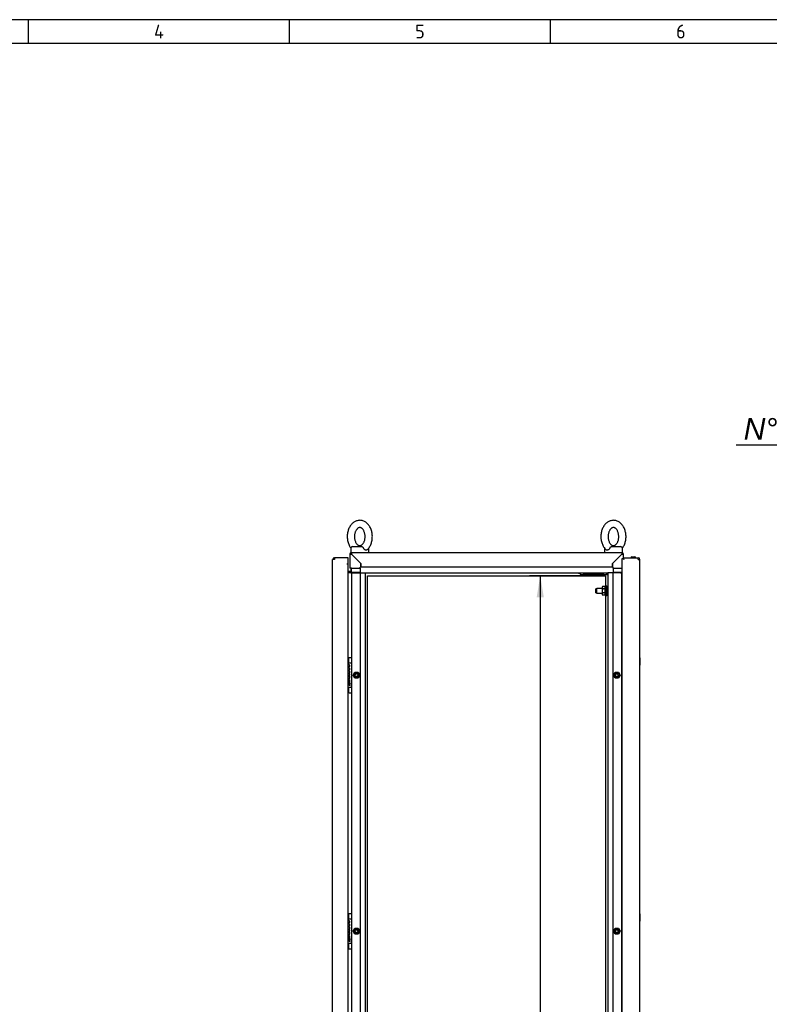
# Model space of a CAD drawing. Extents: x -15 to 412, y 11 to 308.
# Tile 4 of 9: x 108 to 204, y 162 to 288. Entities that reach past the tile are written whole.
import ezdxf
from ezdxf.lldxf.tags import DXFTag

# ---------------------------------------------------------------- set-up
doc = ezdxf.new("R2010")
doc.units = 0
doc.layers.get('0').update_dxf_attribs({"linetype": 'CONTINUOUS'})
for name, color, linetype in [('_TRANSLATION', 7, 'CONTINUOUS'), ('AE00100_03', 7, 'CONTINUOUS'), ('AE00198_03', 7, 'CONTINUOUS'), ('AE00217_25', 7, 'CONTINUOUS'), ('AE00219_00', 7, 'CONTINUOUS'), ('AE00219_03', 7, 'CONTINUOUS'), ('AE00224_00', 7, 'CONTINUOUS'), ('AE00368_00', 7, 'CONTINUOUS'), ('AE00500_10', 7, 'CONTINUOUS'), ('AE00715_01', 7, 'CONTINUOUS'), ('DEFAULT', 7, 'CONTINUOUS'), ('DV2__TRANSLATION', 7, 'CONTINUOUS'), ('F0000000_80', 7, 'CONTINUOUS'), ('F0000000_81', 7, 'CONTINUOUS'), ('F0000001_24', 7, 'CONTINUOUS'), ('M0000000_06', 7, 'CONTINUOUS'), ('M0000000_29', 7, 'CONTINUOUS'), ('M0000000_36', 7, 'CONTINUOUS'), ('M0000000_43', 7, 'CONTINUOUS'), ('M0000000_44', 7, 'CONTINUOUS'), ('M0000000_59', 7, 'CONTINUOUS')]:
    doc.layers.add(name, color=color, linetype=linetype)
doc.styles.add('SEACAD_ARIAL', font='arial.ttf')
doc.styles.add('SEACAD_ARIALI', font='ariali.ttf')
tags = doc.linetypes.add('CENTER2', pattern=[28.575, 19.05, -3.175, 3.175, -3.175]).pattern_tags.tags
tags[10:11] = [DXFTag(74, 4), DXFTag(75, 0), DXFTag(340, '0'), DXFTag(46, 0.0), DXFTag(50, 0.0), DXFTag(44, 0.0), DXFTag(45, 0.0)]
tags[8:9] = [DXFTag(74, 4), DXFTag(75, 0), DXFTag(340, '0'), DXFTag(46, 0.0), DXFTag(50, 0.0), DXFTag(44, 0.0), DXFTag(45, 0.0)]
tags[6:7] = [DXFTag(74, 4), DXFTag(75, 0), DXFTag(340, '0'), DXFTag(46, 0.0), DXFTag(50, 0.0), DXFTag(44, 0.0), DXFTag(45, 0.0)]
tags[4:5] = [DXFTag(74, 4), DXFTag(75, 0), DXFTag(340, '0'), DXFTag(46, 0.0), DXFTag(50, 0.0), DXFTag(44, 0.0), DXFTag(45, 0.0)]
doc.dimstyles.new('ISO', dxfattribs={"dimtxt": 2.75, "dimasz": 2.75, "dimexe": 1.375, "dimexo": 1.375, "dimgap": 0.6875, "dimtad": 1, "dimdec": 1, "dimlfac": 13.000013, "dimtxsty": 'SEACAD_ARIAL', "dimblk1": '_SE_FILLED', "dimblk2": '_SE_FILLED', "dimsah": 1, "dimcen": 1.375, "dimazin": 3, "dimtfac": 0.7, "dimtdec": 3, "dimtmove": 0, "dimatfit": 3})
doc.dimstyles.new('ISO_ALLIN', dxfattribs={"dimtxt": 2.75, "dimasz": 2.75, "dimexe": 1.375, "dimexo": 1.375, "dimgap": 0.6875, "dimtad": 1, "dimtih": 1, "dimtoh": 1, "dimdec": 1, "dimlfac": 13.000013, "dimtxsty": 'SEACAD_ARIAL', "dimblk1": '_SE_FILLED', "dimblk2": '_SE_FILLED', "dimsah": 1, "dimcen": 1.375, "dimazin": 3, "dimtfac": 0.7, "dimtdec": 3, "dimtofl": 0, "dimtmove": 0, "dimatfit": 3, "dimtolj": 1})

# ---------------------------------------------------------------- blocks, each defined once
blk = doc.blocks.new('SE1')
at = {"layer": 'AE00100_03', "color": 7, "linetype": 'CONTINUOUS'}
blk.add_line((186.25, 218.99), (186.67, 218.99), dxfattribs=at)
for centre, start, end in [((186.25, 218.89), 90, 180), ((186.67, 218.89), 0, 90)]:
    blk.add_arc(centre, 0.1, start, end, dxfattribs=at)
at = {"layer": 'AE00198_03', "color": 7, "linetype": 'CONTINUOUS'}
for p, q in [((150.1, 206.02), (150.1, 205.46)), ((150.15, 206.02), (150.1, 206.02)), ((150.1, 202.31), (150.1, 201.75)), ((150.1, 201.75), (150.15, 201.75)), ((150.1, 173.33), (150.1, 172.77)), ((150.15, 173.33), (150.1, 173.33)), ((150.1, 169.62), (150.1, 169.06)), ((150.1, 169.06), (150.15, 169.06))]:
    blk.add_line(p, q, dxfattribs=at)
for centre, start, end in [((150.51, 205.56), 132.1747, 135.145), ((150.51, 202.21), 224.855, 227.8253), ((150.51, 172.87), 132.1747, 135.145), ((150.51, 169.52), 224.855, 227.8253)]:
    blk.add_arc(centre, 0.615, start, end, dxfattribs=at)
at = {"layer": 'AE00217_25', "color": 7, "linetype": 'CONTINUOUS'}
for p, q in [((181.79, 214.96), (181.69, 214.91)), ((181.69, 214.4), (181.69, 214.91)), ((181.69, 214.4), (181.79, 214.35)), ((181.79, 214.35), (181.79, 214.96)), ((182.46, 214.96), (181.79, 214.96)), ((181.79, 214.35), (182.46, 214.35)), ((183.19, 214.96), (183.04, 214.96)), ((183.04, 214.35), (183.19, 214.35))]:
    blk.add_line(p, q, dxfattribs=at)
at = {"layer": 'AE00219_00', "color": 7, "linetype": 'CONTINUOUS'}
for p, q in [((179.81, 216.73), (179.77, 216.69)), ((179.77, 216.69), (180.69, 216.69)), ((179.77, 216.69), (179.77, 216.66)), ((179.77, 216.66), (180.69, 216.66)), ((180, 216.96), (180, 216.92)), ((180.46, 216.92), (180.46, 216.96)), ((180.69, 216.69), (180.65, 216.73)), ((180.69, 216.66), (180.69, 216.69)), ((181.73, 216.73), (181.69, 216.69)), ((181.69, 216.69), (182.61, 216.69)), ((181.69, 216.69), (181.69, 216.66)), ((181.69, 216.66), (182.61, 216.66)), ((181.92, 216.96), (181.92, 216.92)), ((182.38, 216.92), (182.38, 216.96)), ((182.61, 216.69), (182.57, 216.73)), ((182.61, 216.66), (182.61, 216.69))]:
    blk.add_line(p, q, dxfattribs=at)
at = {"layer": 'AE00219_03', "color": 7, "linetype": 'CONTINUOUS'}
for p, q in [((187.32, 206.08), (187.31, 206.08)), ((187.31, 205.16), (187.32, 205.16)), ((187.32, 205.16), (187.32, 206.08)), ((187.32, 173.39), (187.31, 173.39)), ((187.31, 172.46), (187.32, 172.46)), ((187.32, 172.46), (187.32, 173.39))]:
    blk.add_line(p, q, dxfattribs=at)
at = {"layer": 'AE00224_00', "color": 7, "linetype": 'CONTINUOUS'}
for p, q in [((182.54, 215.19), (182.46, 215.08)), ((182.46, 215.08), (182.46, 214.23)), ((182.84, 215.19), (182.54, 215.19)), ((182.92, 215.31), (182.84, 215.12)), ((182.84, 215.19), (182.84, 215.06)), ((182.84, 215.06), (182.84, 214.92)), ((182.92, 215.31), (182.92, 214)), ((183.04, 215.31), (182.92, 215.31)), ((183.04, 215.31), (183.04, 214)), ((182.46, 214.23), (182.54, 214.12)), ((182.84, 214.92), (182.54, 214.92)), ((182.84, 214.39), (182.54, 214.39)), ((182.84, 214.12), (182.54, 214.12)), ((182.84, 214.92), (182.84, 214.66)), ((182.84, 214.66), (182.84, 214.39)), ((182.84, 214.39), (182.84, 214.26)), ((182.84, 214.26), (182.84, 214.12)), ((182.84, 214.19), (182.92, 214)), ((182.92, 214), (183.04, 214))]:
    blk.add_line(p, q, dxfattribs=at)
for points, knots in [([(182.54, 215.19), (182.51, 215.15), (182.49, 215.1), (182.49, 215.04), (182.49, 215.03), (182.49, 215.01), (182.5, 215), (182.51, 214.97), (182.52, 214.94), (182.54, 214.92)], [0, 0, 0, 0, 0.5, 0.5, 0.625, 0.625, 0.75, 0.75, 1, 1, 1, 1]), ([(182.54, 214.92), (182.52, 214.88), (182.51, 214.84), (182.5, 214.77), (182.49, 214.75), (182.49, 214.7), (182.49, 214.68), (182.49, 214.61), (182.49, 214.56), (182.51, 214.48), (182.52, 214.43), (182.54, 214.39)], [0, 0, 0, 0, 0.25, 0.25, 0.375, 0.375, 0.5, 0.5, 0.75, 0.75, 1, 1, 1, 1]), ([(182.54, 214.39), (182.51, 214.35), (182.49, 214.3), (182.49, 214.25), (182.49, 214.23), (182.49, 214.21), (182.5, 214.2), (182.51, 214.17), (182.52, 214.14), (182.54, 214.12)], [0, 0, 0, 0, 0.5, 0.5, 0.625, 0.625, 0.75, 0.75, 1, 1, 1, 1])]:
    blk.add_open_spline(points, degree=3, knots=knots, dxfattribs=at)
at = {"layer": 'AE00368_00', "color": 7, "linetype": 'CONTINUOUS'}
for p, q in [((179.44, 216.96), (179.44, 216.92)), ((179.44, 216.92), (179.69, 216.92)), ((181.01, 216.92), (181.01, 216.96)), ((181.37, 216.96), (181.37, 216.92)), ((182.94, 216.92), (182.94, 216.96))]:
    blk.add_line(p, q, dxfattribs=at)
for centre, start, end in [((179.74, 216.98), 270, 343.3985), ((180.72, 216.98), 196.6015, 270), ((181.66, 216.98), 270, 343.3985), ((182.64, 216.98), 196.6015, 270)]:
    blk.add_arc(centre, 0.0538, start, end, dxfattribs=at)
at = {"layer": 'AE00500_10', "color": 7, "linetype": 'CONTINUOUS'}
for p, q in [((185, 205.98), (185.04, 205.98)), ((185.04, 205.26), (185, 205.26)), ((150.7, 203.89), (150.9, 204.25)), ((150.9, 203.53), (150.7, 203.88)), ((150.78, 203.89), (150.95, 204.17)), ((150.95, 203.6), (150.78, 203.89)), ((150.91, 204.25), (151.32, 204.25)), ((150.95, 204.17), (151.28, 204.17)), ((151.28, 204.17), (151.45, 203.89)), ((151.45, 203.89), (151.28, 203.6)), ((151.32, 204.25), (151.53, 203.89)), ((151.53, 203.88), (151.32, 203.53)), ((183.93, 203.89), (184.13, 204.25)), ((184.13, 203.53), (183.93, 203.88)), ((184.01, 203.89), (184.18, 204.17)), ((184.18, 203.6), (184.01, 203.89)), ((184.14, 204.25), (184.55, 204.25)), ((184.18, 204.17), (184.51, 204.17)), ((184.51, 204.17), (184.68, 203.89)), ((184.68, 203.89), (184.51, 203.6)), ((184.55, 204.25), (184.76, 203.89)), ((184.76, 203.88), (184.55, 203.53)), ((151.32, 203.52), (150.91, 203.52)), ((151.28, 203.6), (150.95, 203.6)), ((184.55, 203.52), (184.14, 203.52)), ((184.51, 203.6), (184.18, 203.6)), ((185, 202.52), (185.04, 202.52)), ((185.04, 201.79), (185, 201.79)), ((185, 173.29), (185.04, 173.29)), ((185.04, 172.56), (185, 172.56)), ((150.7, 171.2), (150.9, 171.55)), ((150.9, 170.83), (150.7, 171.19)), ((150.78, 171.19), (150.95, 171.48)), ((150.95, 170.91), (150.78, 171.19)), ((150.91, 171.56), (151.32, 171.56)), ((150.95, 171.48), (151.28, 171.48)), ((151.28, 171.48), (151.45, 171.19)), ((151.45, 171.19), (151.28, 170.91)), ((151.32, 171.55), (151.53, 171.2)), ((151.53, 171.19), (151.32, 170.83)), ((183.93, 171.2), (184.13, 171.55)), ((184.13, 170.83), (183.93, 171.19)), ((184.01, 171.19), (184.18, 171.48)), ((184.18, 170.91), (184.01, 171.19)), ((184.14, 171.56), (184.55, 171.56)), ((184.18, 171.48), (184.51, 171.48)), ((184.51, 171.48), (184.68, 171.19)), ((184.68, 171.19), (184.51, 170.91)), ((184.55, 171.55), (184.76, 171.2)), ((184.76, 171.19), (184.55, 170.83)), ((151.32, 170.83), (150.91, 170.83)), ((151.28, 170.91), (150.95, 170.91)), ((184.55, 170.83), (184.14, 170.83)), ((184.51, 170.91), (184.18, 170.91)), ((185, 169.82), (185.04, 169.82)), ((185.04, 169.1), (185, 169.1))]:
    blk.add_line(p, q, dxfattribs=at)
for centre in [(151.11, 203.89), (184.34, 203.89), (151.11, 171.19), (184.34, 171.19)]:
    blk.add_circle(centre, 0.189, dxfattribs=at)
for centre, radius, start, end in [((150.7, 203.89), 0.00385, 150, 210), ((151.11, 203.89), 0.231, 75, 15), ((150.91, 204.24), 0.00385, 90, 150), ((151.32, 204.24), 0.00385, 30, 90), ((151.53, 203.89), 0.00385, 330, 30), ((183.93, 203.89), 0.00385, 150, 210), ((184.34, 203.89), 0.231, 75, 15), ((184.14, 204.24), 0.00385, 90, 150), ((184.55, 204.24), 0.00385, 30, 90), ((184.76, 203.89), 0.00385, 330, 30), ((150.91, 203.53), 0.00385, 210, 270), ((151.32, 203.53), 0.00385, 270, 330), ((184.14, 203.53), 0.00385, 210, 270), ((184.55, 203.53), 0.00385, 270, 330), ((150.7, 171.19), 0.00385, 150, 210), ((151.11, 171.19), 0.231, 75, 15), ((150.91, 171.55), 0.00385, 90, 150), ((151.32, 171.55), 0.00385, 30, 90), ((151.53, 171.19), 0.00385, 330, 30), ((183.93, 171.19), 0.00385, 150, 210), ((184.34, 171.19), 0.231, 75, 15), ((184.14, 171.55), 0.00385, 90, 150), ((184.55, 171.55), 0.00385, 30, 90), ((184.76, 171.19), 0.00385, 330, 30), ((150.91, 170.84), 0.00385, 210, 270), ((151.32, 170.84), 0.00385, 270, 330), ((184.14, 170.84), 0.00385, 210, 270), ((184.55, 170.84), 0.00385, 270, 330)]:
    blk.add_arc(centre, radius, start, end, dxfattribs=at)
at = {"layer": 'AE00715_01', "color": 7, "linetype": 'CONTINUOUS'}
for p, q in [((150.38, 220.08), (150.38, 219.54)), ((150.61, 220.31), (151.79, 220.31)), ((152.69, 219.54), (152.69, 220.08)), ((182.77, 220.08), (182.77, 219.54)), ((183.67, 220.31), (184.84, 220.31)), ((185.07, 219.54), (185.07, 220.08)), ((150.38, 219.54), (150.48, 219.54)), ((151.07, 219.54), (152, 219.54)), ((183.46, 219.54), (184.38, 219.54)), ((184.97, 219.54), (185.07, 219.54))]:
    blk.add_line(p, q, dxfattribs=at)
for centre, start, end in [((150.61, 220.08), 90, 180), ((152.46, 220.08), 0, 10.5208), ((183, 220.08), 169.4373, 180), ((184.84, 220.08), 0, 90)]:
    blk.add_arc(centre, 0.231, start, end, dxfattribs=at)
for points, knots in [([(151.54, 223.66), (151.49, 223.65), (151.39, 223.65), (151.21, 223.62), (151.03, 223.56), (150.85, 223.47), (150.68, 223.35), (150.53, 223.21), (150.38, 223.04), (150.26, 222.85), (150.15, 222.64), (150.06, 222.42), (150, 222.18), (149.95, 221.94), (149.93, 221.69), (149.93, 221.44), (149.96, 221.19), (150, 220.94), (150.07, 220.71), (150.17, 220.48), (150.27, 220.28), (150.35, 220.17), (150.39, 220.12)], [0, 0, 0, 0, 0.0298161, 0.0750294, 0.1202531, 0.165812, 0.211972, 0.2588841, 0.3065619, 0.354895, 0.4037001, 0.4527876, 0.5020055, 0.5512569, 0.6005257, 0.6498292, 0.6992021, 0.748673, 0.798279, 0.8480386, 0.8979321, 0.9385814, 0.9385814, 0.9385814, 0.9385814]), ([(151.54, 222.73), (151.55, 222.73), (151.59, 222.73), (151.65, 222.72), (151.74, 222.68), (151.83, 222.61), (151.92, 222.53), (152, 222.41), (152.07, 222.28), (152.13, 222.12), (152.18, 221.95), (152.21, 221.78), (152.22, 221.59), (152.21, 221.41), (152.19, 221.23), (152.14, 221.06), (152.08, 220.9), (152.01, 220.77), (151.93, 220.65), (151.85, 220.56), (151.76, 220.49), (151.67, 220.45), (151.59, 220.43), (151.51, 220.42), (151.42, 220.44), (151.34, 220.48), (151.25, 220.54), (151.16, 220.63), (151.08, 220.74), (151, 220.87), (150.94, 221.03), (150.89, 221.2), (150.86, 221.37), (150.85, 221.56), (150.86, 221.74), (150.88, 221.92), (150.93, 222.09), (150.99, 222.25), (151.06, 222.39), (151.14, 222.5), (151.22, 222.59), (151.31, 222.66), (151.39, 222.71), (151.47, 222.73), (151.51, 222.73), (151.54, 222.73)], [0, 0, 0, 0, 0.011208, 0.038243, 0.062345, 0.085024, 0.109156, 0.132544, 0.155672, 0.178763, 0.201893, 0.225095, 0.248353, 0.271628, 0.294862, 0.318, 0.341007, 0.363877, 0.386658, 0.40946, 0.432501, 0.456238, 0.481495, 0.509651, 0.536938, 0.561143, 0.583874, 0.608062, 0.631473, 0.654606, 0.677697, 0.700824, 0.724022, 0.747278, 0.770554, 0.793792, 0.816935, 0.839948, 0.862824, 0.885607, 0.908405, 0.931427, 0.955118, 0.980279, 1, 1, 1, 1]), ([(152.49, 219.91), (152.52, 219.93), (152.59, 220), (152.71, 220.15), (152.83, 220.34), (152.94, 220.55), (153.02, 220.77), (153.08, 221.01), (153.12, 221.25), (153.14, 221.51), (153.14, 221.76), (153.11, 222.01), (153.06, 222.25), (152.99, 222.49), (152.89, 222.71), (152.77, 222.92), (152.64, 223.1), (152.48, 223.27), (152.31, 223.41), (152.13, 223.52), (151.94, 223.6), (151.75, 223.64), (151.61, 223.66), (151.54, 223.66), (151.54, 223.66)], [0, 0, 0, 0, 0.021224, 0.069015, 0.117438, 0.166302, 0.215424, 0.264655, 0.313915, 0.363193, 0.41251, 0.461901, 0.511396, 0.56103, 0.610818, 0.660729, 0.710628, 0.760314, 0.80952, 0.857982, 0.905532, 0.952162, 0.995149, 1, 1, 1, 1]), ([(183.92, 223.66), (183.87, 223.65), (183.77, 223.65), (183.6, 223.62), (183.41, 223.56), (183.24, 223.47), (183.07, 223.35), (182.91, 223.21), (182.77, 223.04), (182.64, 222.85), (182.54, 222.64), (182.45, 222.42), (182.38, 222.18), (182.34, 221.94), (182.32, 221.69), (182.32, 221.44), (182.34, 221.19), (182.39, 220.94), (182.46, 220.71), (182.55, 220.48), (182.66, 220.27), (182.8, 220.08), (182.9, 219.96), (182.96, 219.91), (182.96, 219.91)], [0, 0, 0, 0, 0.029812, 0.075019, 0.120236, 0.165788, 0.211942, 0.258847, 0.306518, 0.354844, 0.403642, 0.452723, 0.501933, 0.551178, 0.600439, 0.649736, 0.699102, 0.748566, 0.798164, 0.847917, 0.897803, 0.947702, 0.997422, 1, 1, 1, 1]), ([(183.92, 222.73), (183.93, 222.73), (183.97, 222.73), (184.04, 222.72), (184.12, 222.68), (184.21, 222.61), (184.3, 222.53), (184.38, 222.41), (184.46, 222.28), (184.52, 222.12), (184.56, 221.95), (184.59, 221.78), (184.6, 221.59), (184.6, 221.41), (184.57, 221.23), (184.53, 221.06), (184.47, 220.9), (184.4, 220.77), (184.32, 220.65), (184.23, 220.56), (184.14, 220.49), (184.06, 220.45), (183.97, 220.43), (183.89, 220.42), (183.81, 220.44), (183.72, 220.48), (183.63, 220.54), (183.54, 220.63), (183.46, 220.74), (183.39, 220.87), (183.32, 221.03), (183.28, 221.2), (183.25, 221.37), (183.24, 221.56), (183.24, 221.74), (183.27, 221.92), (183.31, 222.09), (183.37, 222.25), (183.44, 222.39), (183.52, 222.5), (183.61, 222.59), (183.69, 222.66), (183.78, 222.71), (183.85, 222.73), (183.9, 222.73), (183.92, 222.73)], [0, 0, 0, 0, 0.011208, 0.038243, 0.062345, 0.085024, 0.109156, 0.132544, 0.155672, 0.178763, 0.201893, 0.225095, 0.248353, 0.271628, 0.294862, 0.318, 0.341007, 0.363877, 0.386658, 0.40946, 0.432501, 0.456238, 0.481495, 0.509651, 0.536938, 0.561143, 0.583874, 0.608062, 0.631473, 0.654606, 0.677697, 0.700824, 0.724022, 0.747278, 0.770554, 0.793792, 0.816935, 0.839948, 0.862824, 0.885607, 0.908405, 0.931427, 0.955118, 0.980279, 1, 1, 1, 1]), ([(185.07, 220.12), (185.07, 220.13), (185.13, 220.2), (185.22, 220.34), (185.32, 220.55), (185.4, 220.77), (185.47, 221.01), (185.51, 221.25), (185.53, 221.51), (185.52, 221.76), (185.49, 222.01), (185.44, 222.25), (185.37, 222.49), (185.28, 222.71), (185.16, 222.92), (185.02, 223.1), (184.87, 223.27), (184.7, 223.41), (184.51, 223.52), (184.32, 223.6), (184.13, 223.64), (183.99, 223.66), (183.93, 223.66), (183.92, 223.66)], [0.0616899, 0.0616899, 0.0616899, 0.0616899, 0.0691647, 0.1175792, 0.1664362, 0.2155498, 0.2647733, 0.3140252, 0.3632953, 0.4126046, 0.4619874, 0.5114743, 0.5611007, 0.6108807, 0.6607836, 0.7106746, 0.7603522, 0.8095503, 0.858005, 0.9055472, 0.9521693, 0.9951498, 1, 1, 1, 1]), ([(151.79, 220.31), (151.8, 220.31), (151.81, 220.31), (151.83, 220.3), (151.84, 220.3), (151.86, 220.28), (151.87, 220.28), (151.89, 220.26), (151.9, 220.25), (151.92, 220.23), (151.93, 220.22), (151.95, 220.19), (151.96, 220.18), (151.99, 220.14), (152.01, 220.11), (152.02, 220.08)], [0, 0, 0, 0, 0.125, 0.125, 0.25, 0.25, 0.375, 0.375, 0.5, 0.5, 0.625, 0.625, 0.75, 0.75, 1, 1, 1, 1]), ([(152.5, 219.91), (152.49, 219.9), (152.48, 219.89), (152.46, 219.88), (152.44, 219.87), (152.42, 219.86), (152.41, 219.86), (152.38, 219.85), (152.37, 219.85), (152.34, 219.85), (152.32, 219.85), (152.29, 219.86), (152.28, 219.86), (152.25, 219.87), (152.23, 219.88), (152.2, 219.89), (152.19, 219.9), (152.14, 219.93), (152.11, 219.95), (152.08, 220), (152.06, 220.01), (152.04, 220.04), (152.03, 220.06), (152.02, 220.08)], [0.2562462, 0.2562462, 0.2562462, 0.2562462, 0.3125, 0.3125, 0.375, 0.375, 0.4375, 0.4375, 0.5, 0.5, 0.5625, 0.5625, 0.625, 0.625, 0.6875, 0.6875, 0.75, 0.75, 0.875, 0.875, 0.9375, 0.9375, 1, 1, 1, 1]), ([(183.44, 220.08), (183.42, 220.04), (183.39, 220.01), (183.34, 219.96), (183.32, 219.93), (183.27, 219.9), (183.26, 219.89), (183.22, 219.88), (183.21, 219.87), (183.18, 219.86), (183.16, 219.86), (183.13, 219.85), (183.12, 219.85), (183.09, 219.85), (183.08, 219.85), (183.05, 219.86), (183.04, 219.86), (183.01, 219.87), (183, 219.88), (182.98, 219.89), (182.97, 219.9), (182.96, 219.91)], [0, 0, 0, 0, 0.125, 0.125, 0.25, 0.25, 0.3125, 0.3125, 0.375, 0.375, 0.4375, 0.4375, 0.5, 0.5, 0.5625, 0.5625, 0.625, 0.625, 0.6875, 0.6875, 0.7433418, 0.7433418, 0.7433418, 0.7433418]), ([(183.44, 220.08), (183.45, 220.11), (183.47, 220.14), (183.5, 220.18), (183.51, 220.19), (183.53, 220.22), (183.54, 220.23), (183.56, 220.25), (183.57, 220.26), (183.59, 220.28), (183.6, 220.28), (183.62, 220.3), (183.63, 220.3), (183.65, 220.31), (183.66, 220.31), (183.67, 220.31)], [0, 0, 0, 0, 0.25, 0.25, 0.375, 0.375, 0.5, 0.5, 0.625, 0.625, 0.75, 0.75, 0.875, 0.875, 1, 1, 1, 1])]:
    blk.add_open_spline(points, degree=3, knots=knots, dxfattribs=at)
at = {"layer": 'DV2__TRANSLATION', "color": 7, "linetype": 'CENTER2'}
for p, q in [((152.54, 216.58), (182.92, 216.58)), ((152.54, 83.5), (152.54, 216.58)), ((182.92, 216.58), (182.92, 83.5))]:
    blk.add_line(p, q, dxfattribs=at)
at = {"layer": 'F0000000_80', "color": 7, "linetype": 'CONTINUOUS'}
for p, q in [((185.19, 218.89), (185.19, 218.73)), ((185.19, 218.89), (187.09, 218.89)), ((187.09, 218.89), (187.09, 218.89)), ((185.04, 218.77), (185.15, 218.77)), ((185.04, 81.31), (185.04, 218.77)), ((185.15, 218.77), (185.25, 218.67)), ((185.19, 218.73), (185.25, 218.67)), ((187.09, 218.67), (187.31, 218.67)), ((187.31, 81.41), (187.31, 218.67))]:
    blk.add_line(p, q, dxfattribs=at)
for centre, radius, start, end in [((187.09, 218.67), 0.215, 0, 90), ((175.24, 218.69), 11.85, 359.8886, 0.9299)]:
    blk.add_arc(centre, radius, start, end, dxfattribs=at)
at = {"layer": 'F0000000_81', "color": 7, "linetype": 'CONTINUOUS'}
for p, q in [((150.07, 218.89), (148.29, 218.89)), ((148.29, 218.89), (148.29, 218.89)), ((150.07, 218.67), (150.07, 218.89)), ((148.07, 81.41), (148.07, 218.67)), ((148.29, 218.67), (148.07, 218.67)), ((149.9, 218.12), (149.9, 218.12)), ((149.9, 218.12), (150.07, 218.12)), ((149.9, 218.12), (149.9, 218.12)), ((149.9, 218.12), (150.07, 218.12)), ((150.07, 218.12), (150.07, 218.67)), ((150.07, 81.96), (150.07, 218.12))]:
    blk.add_line(p, q, dxfattribs=at)
for centre, radius, start, end in [((148.29, 218.67), 0.215, 90.0021, 179.9979), ((161.67, 218.68), 13.38, 179.1297, 180.0518)]:
    blk.add_arc(centre, radius, start, end, dxfattribs=at)
at = {"layer": 'F0000001_24', "color": 7, "linetype": 'CONTINUOUS'}
for p, q in [((150.07, 205.46), (150.42, 205.46)), ((150.15, 206.1), (150.15, 206.12)), ((150.15, 205.47), (150.15, 206.1)), ((150.15, 205.46), (150.15, 205.47)), ((150.19, 206.16), (150.42, 206.16)), ((150.46, 206.12), (150.46, 206.1)), ((150.46, 206.1), (150.46, 205.47)), ((150.46, 205.47), (150.46, 205.42)), ((150.46, 205.42), (150.46, 202.35)), ((150.1, 204.45), (150.07, 204.45)), ((150.07, 204.43), (150.1, 204.43)), ((150.1, 204.14), (150.07, 204.14)), ((150.07, 204.12), (150.1, 204.12)), ((150.1, 203.84), (150.07, 203.84)), ((150.07, 203.82), (150.1, 203.82)), ((150.26, 203.75), (150.07, 203.75)), ((150.07, 203.73), (150.12, 203.73)), ((150.16, 204.94), (150.15, 204.93)), ((150.15, 204.93), (150.15, 204.91)), ((150.15, 204.91), (150.16, 204.91)), ((150.18, 203.73), (150.26, 203.73)), ((150.26, 203.73), (150.26, 203.75)), ((150.09, 203.33), (150.09, 203.03)), ((150.09, 203.03), (150.1, 203.02)), ((150.1, 203.02), (150.11, 203.02)), ((150.12, 203.05), (150.12, 203.33)), ((150.3, 202.93), (150.3, 202.97)), ((150.3, 202.58), (150.3, 202.62)), ((150.42, 202.31), (150.07, 202.31)), ((150.15, 202.3), (150.15, 202.31)), ((150.15, 201.67), (150.15, 202.3)), ((150.15, 201.66), (150.15, 201.67)), ((150.19, 201.62), (150.42, 201.62)), ((150.46, 202.35), (150.46, 202.3)), ((150.46, 202.3), (150.46, 201.67)), ((150.46, 201.67), (150.46, 201.66)), ((150.07, 172.77), (150.42, 172.77)), ((150.15, 173.41), (150.15, 173.42)), ((150.15, 172.78), (150.15, 173.41)), ((150.15, 172.77), (150.15, 172.78)), ((150.19, 173.46), (150.42, 173.46)), ((150.46, 173.42), (150.46, 173.41)), ((150.46, 173.41), (150.46, 172.78)), ((150.46, 172.78), (150.46, 172.73)), ((150.46, 172.73), (150.46, 169.66)), ((150.1, 171.76), (150.07, 171.76)), ((150.07, 171.74), (150.1, 171.74)), ((150.1, 171.45), (150.07, 171.45)), ((150.07, 171.43), (150.1, 171.43)), ((150.1, 171.14), (150.07, 171.14)), ((150.07, 171.12), (150.1, 171.12)), ((150.26, 171.06), (150.07, 171.06)), ((150.07, 171.03), (150.12, 171.03)), ((150.16, 172.24), (150.15, 172.24)), ((150.15, 172.24), (150.15, 172.22)), ((150.15, 172.22), (150.16, 172.22)), ((150.18, 171.03), (150.26, 171.03)), ((150.26, 171.03), (150.26, 171.06)), ((150.09, 170.64), (150.09, 170.33)), ((150.09, 170.33), (150.1, 170.33)), ((150.1, 170.33), (150.11, 170.33)), ((150.12, 170.35), (150.12, 170.64)), ((150.3, 170.23), (150.3, 170.28)), ((150.3, 169.89), (150.3, 169.93)), ((150.42, 169.62), (150.07, 169.62)), ((150.15, 169.61), (150.15, 169.62)), ((150.15, 168.98), (150.15, 169.61)), ((150.15, 168.96), (150.15, 168.98)), ((150.19, 168.92), (150.42, 168.92)), ((150.46, 169.66), (150.46, 169.61)), ((150.46, 169.61), (150.46, 168.98)), ((150.46, 168.98), (150.46, 168.96))]:
    blk.add_line(p, q, dxfattribs=at)
for centre in [(150.26, 202.77), (150.26, 170.08)]:
    blk.add_circle(centre, 0.0473, dxfattribs=at)
for centre, radius, start, end in [((150.19, 206.12), 0.0385, 90, 180), ((150.42, 206.12), 0.0385, 0, 90), ((150.42, 205.42), 0.0385, 0, 90), ((149.95, 202.76), 0.176, 313.1112, 335.4085), ((150.27, 202.79), 0.176, 131.3534, 155.4085), ((150.19, 201.66), 0.0385, 180, 270), ((150.42, 202.35), 0.0385, 270, 0), ((150.42, 201.66), 0.0385, 270, 0), ((150.19, 173.42), 0.0385, 90, 180), ((150.42, 173.42), 0.0385, 0, 90), ((150.42, 172.73), 0.0385, 0, 90), ((149.95, 170.07), 0.176, 313.1112, 335.4085), ((150.27, 170.1), 0.176, 131.3534, 155.4085), ((150.19, 168.96), 0.0385, 180, 270), ((150.42, 169.66), 0.0385, 270, 0), ((150.42, 168.96), 0.0385, 270, 0)]:
    blk.add_arc(centre, radius, start, end, dxfattribs=at)
for points, knots in [([(150.16, 204.91), (150.23, 204.94), (150.26, 205.01), (150.26, 205.07), (150.26, 205.15), (150.21, 205.23), (150.1, 205.23), (150.09, 205.23), (150.08, 205.23), (150.07, 205.23)], [0, 0, 0, 0, 0.2499787, 0.2499787, 0.2499787, 0.4999858, 0.4999858, 0.4999858, 0.518742, 0.518742, 0.518742, 0.518742]), ([(150.09, 205.21), (150.09, 205.21), (150.09, 205.21), (150.1, 205.21), (150.2, 205.21), (150.24, 205.14), (150.24, 205.07)], [0.6507899, 0.6507899, 0.6507899, 0.6507899, 0.6652315, 0.6652315, 0.6652315, 1, 1, 1, 1]), ([(150.26, 204.68), (150.26, 204.76), (150.21, 204.84), (150.1, 204.84), (150.09, 204.84), (150.08, 204.84), (150.07, 204.84)], [0, 0, 0, 0, 0.3333333, 0.3333333, 0.3333333, 0.3583413, 0.3583413, 0.3583413, 0.3583413]), ([(150.07, 204.82), (150.08, 204.82), (150.09, 204.82), (150.1, 204.82), (150.2, 204.82), (150.24, 204.75), (150.24, 204.68), (150.24, 204.61), (150.2, 204.54), (150.1, 204.54)], [0.4783249, 0.4783249, 0.4783249, 0.4783249, 0.5, 0.5, 0.5, 0.75, 0.75, 0.75, 1, 1, 1, 1]), ([(150.07, 204.52), (150.08, 204.52), (150.09, 204.52), (150.1, 204.52), (150.21, 204.52), (150.26, 204.6), (150.26, 204.68)], [0.4183676, 0.4183676, 0.4183676, 0.4183676, 0.5, 0.5, 0.5, 1, 1, 1, 1]), ([(150.16, 204.13), (150.23, 204.16), (150.26, 204.23), (150.26, 204.29), (150.26, 204.37), (150.21, 204.45), (150.1, 204.45)], [0, 0, 0, 0, 0.500028, 0.500028, 0.500028, 1, 1, 1, 1]), ([(150.1, 204.43), (150.2, 204.43), (150.24, 204.36), (150.24, 204.29), (150.24, 204.22), (150.2, 204.14), (150.1, 204.14)], [0, 0, 0, 0, 0.333291, 0.333291, 0.333291, 1, 1, 1, 1]), ([(150.1, 204.12), (150.2, 204.12), (150.24, 204.05), (150.24, 203.98), (150.24, 203.91), (150.19, 203.84), (150.1, 203.84)], [0, 0, 0, 0, 0.670744, 0.670744, 0.670744, 1, 1, 1, 1]), ([(150.12, 203.73), (150.2, 203.71), (150.24, 203.65), (150.24, 203.58), (150.24, 203.51), (150.2, 203.44), (150.1, 203.44)], [0, 0, 0, 0, 0.5, 0.5, 0.5, 1, 1, 1, 1]), ([(150.07, 203.42), (150.08, 203.42), (150.09, 203.42), (150.1, 203.42), (150.21, 203.42), (150.26, 203.5), (150.26, 203.58)], [0.4183715, 0.4183715, 0.4183715, 0.4183715, 0.5, 0.5, 0.5, 1, 1, 1, 1]), ([(150.26, 203.19), (150.26, 203.27), (150.21, 203.35), (150.1, 203.35), (150.09, 203.35), (150.08, 203.35), (150.07, 203.35)], [0, 0, 0, 0, 0.3336663, 0.3336663, 0.3336663, 0.3587055, 0.3587055, 0.3587055, 0.3587055]), ([(150.11, 202.69), (150.15, 202.61), (150.22, 202.58), (150.29, 202.58), (150.3, 202.58), (150.3, 202.58), (150.3, 202.58)], [0, 0, 0, 0, 0.5, 0.5, 0.5, 1, 1, 1, 1]), ([(150.12, 203.33), (150.2, 203.32), (150.24, 203.25), (150.24, 203.19), (150.24, 203.12), (150.2, 203.05), (150.12, 203.05)], [0, 0, 0, 0, 0.5, 0.5, 0.5, 1, 1, 1, 1]), ([(150.3, 202.62), (150.3, 202.62), (150.3, 202.62), (150.29, 202.62), (150.22, 202.62), (150.14, 202.67), (150.14, 202.77), (150.14, 202.82), (150.15, 202.86), (150.19, 202.89), (150.21, 202.91), (150.25, 202.93), (150.29, 202.93), (150.3, 202.93), (150.3, 202.93), (150.3, 202.93)], [0, 0, 0, 0, 0.2, 0.2, 0.2, 0.4, 0.4, 0.4, 0.6, 0.6, 0.6, 0.8, 0.8, 0.8, 1, 1, 1, 1]), ([(150.3, 202.97), (150.3, 202.97), (150.3, 202.97), (150.29, 202.97), (150.24, 202.97), (150.19, 202.95), (150.16, 202.92)], [0, 0, 0, 0, 0.5, 0.5, 0.5, 1, 1, 1, 1]), ([(150.16, 172.22), (150.23, 172.25), (150.26, 172.32), (150.26, 172.38), (150.26, 172.46), (150.21, 172.54), (150.1, 172.54), (150.09, 172.54), (150.08, 172.54), (150.07, 172.54)], [0, 0, 0, 0, 0.2499787, 0.2499787, 0.2499787, 0.4999858, 0.4999858, 0.4999858, 0.518742, 0.518742, 0.518742, 0.518742]), ([(150.09, 172.52), (150.09, 172.52), (150.09, 172.52), (150.1, 172.52), (150.2, 172.52), (150.24, 172.45), (150.24, 172.38)], [0.6507899, 0.6507899, 0.6507899, 0.6507899, 0.6652315, 0.6652315, 0.6652315, 1, 1, 1, 1]), ([(150.26, 171.99), (150.26, 172.07), (150.21, 172.15), (150.1, 172.15), (150.09, 172.15), (150.08, 172.15), (150.07, 172.15)], [0, 0, 0, 0, 0.3333333, 0.3333333, 0.3333333, 0.3583413, 0.3583413, 0.3583413, 0.3583413]), ([(150.07, 172.13), (150.08, 172.13), (150.09, 172.13), (150.1, 172.13), (150.2, 172.13), (150.24, 172.06), (150.24, 171.99), (150.24, 171.92), (150.2, 171.84), (150.1, 171.84)], [0.4783249, 0.4783249, 0.4783249, 0.4783249, 0.5, 0.5, 0.5, 0.75, 0.75, 0.75, 1, 1, 1, 1]), ([(150.07, 171.83), (150.08, 171.82), (150.09, 171.82), (150.1, 171.82), (150.21, 171.82), (150.26, 171.91), (150.26, 171.99)], [0.4183676, 0.4183676, 0.4183676, 0.4183676, 0.5, 0.5, 0.5, 1, 1, 1, 1]), ([(150.16, 171.44), (150.23, 171.47), (150.26, 171.54), (150.26, 171.6), (150.26, 171.68), (150.21, 171.76), (150.1, 171.76)], [0, 0, 0, 0, 0.500028, 0.500028, 0.500028, 1, 1, 1, 1]), ([(150.1, 171.74), (150.2, 171.74), (150.24, 171.66), (150.24, 171.6), (150.24, 171.53), (150.2, 171.45), (150.1, 171.45)], [0, 0, 0, 0, 0.333291, 0.333291, 0.333291, 1, 1, 1, 1]), ([(150.1, 171.43), (150.2, 171.43), (150.24, 171.36), (150.24, 171.29), (150.24, 171.22), (150.19, 171.15), (150.1, 171.14)], [0, 0, 0, 0, 0.670744, 0.670744, 0.670744, 1, 1, 1, 1]), ([(150.12, 171.03), (150.2, 171.02), (150.24, 170.95), (150.24, 170.89), (150.24, 170.82), (150.2, 170.75), (150.1, 170.75)], [0, 0, 0, 0, 0.5, 0.5, 0.5, 1, 1, 1, 1]), ([(150.07, 170.73), (150.08, 170.73), (150.09, 170.73), (150.1, 170.73), (150.21, 170.73), (150.26, 170.81), (150.26, 170.89)], [0.4183715, 0.4183715, 0.4183715, 0.4183715, 0.5, 0.5, 0.5, 1, 1, 1, 1]), ([(150.26, 170.5), (150.26, 170.58), (150.21, 170.66), (150.1, 170.66), (150.09, 170.66), (150.08, 170.66), (150.07, 170.66)], [0, 0, 0, 0, 0.3336663, 0.3336663, 0.3336663, 0.3587055, 0.3587055, 0.3587055, 0.3587055]), ([(150.11, 169.99), (150.15, 169.92), (150.22, 169.89), (150.29, 169.89), (150.3, 169.89), (150.3, 169.89), (150.3, 169.89)], [0, 0, 0, 0, 0.5, 0.5, 0.5, 1, 1, 1, 1]), ([(150.12, 170.64), (150.2, 170.63), (150.24, 170.56), (150.24, 170.5), (150.24, 170.43), (150.2, 170.36), (150.12, 170.35)], [0, 0, 0, 0, 0.5, 0.5, 0.5, 1, 1, 1, 1]), ([(150.3, 169.93), (150.3, 169.93), (150.3, 169.93), (150.29, 169.93), (150.22, 169.93), (150.14, 169.98), (150.14, 170.08), (150.14, 170.13), (150.15, 170.17), (150.19, 170.2), (150.21, 170.22), (150.25, 170.23), (150.29, 170.23), (150.3, 170.23), (150.3, 170.23), (150.3, 170.23)], [0, 0, 0, 0, 0.2, 0.2, 0.2, 0.4, 0.4, 0.4, 0.6, 0.6, 0.6, 0.8, 0.8, 0.8, 1, 1, 1, 1]), ([(150.3, 170.28), (150.3, 170.28), (150.3, 170.28), (150.29, 170.28), (150.24, 170.28), (150.19, 170.26), (150.16, 170.23)], [0, 0, 0, 0, 0.5, 0.5, 0.5, 1, 1, 1, 1])]:
    blk.add_open_spline(points, degree=3, knots=knots, dxfattribs=at)
for points in [[(150.24, 205.07), (150.24, 205.02), (150.22, 204.96), (150.16, 204.94)], [(150.1, 204.54), (150.09, 204.54), (150.08, 204.54), (150.07, 204.54)], [(150.1, 203.82), (150.21, 203.82), (150.26, 203.9), (150.26, 203.98)], [(150.26, 203.98), (150.26, 204.04), (150.23, 204.11), (150.16, 204.13)], [(150.26, 203.58), (150.26, 203.64), (150.23, 203.7), (150.18, 203.73)], [(150.1, 203.44), (150.09, 203.44), (150.08, 203.44), (150.07, 203.44)], [(150.07, 203.33), (150.08, 203.33), (150.09, 203.33), (150.09, 203.33)], [(150.11, 202.86), (150.11, 202.88), (150.09, 202.9), (150.08, 202.91)], [(150.11, 203.02), (150.21, 203.03), (150.26, 203.11), (150.26, 203.19)], [(150.24, 172.38), (150.24, 172.33), (150.22, 172.27), (150.16, 172.24)], [(150.1, 171.84), (150.09, 171.84), (150.08, 171.84), (150.07, 171.85)], [(150.1, 171.12), (150.21, 171.12), (150.26, 171.21), (150.26, 171.29)], [(150.26, 171.29), (150.26, 171.34), (150.23, 171.42), (150.16, 171.44)], [(150.26, 170.89), (150.26, 170.95), (150.23, 171), (150.18, 171.03)], [(150.1, 170.75), (150.09, 170.75), (150.08, 170.75), (150.07, 170.75)], [(150.07, 170.64), (150.08, 170.64), (150.09, 170.64), (150.09, 170.64)], [(150.11, 170.17), (150.11, 170.19), (150.09, 170.2), (150.08, 170.22)], [(150.11, 170.33), (150.21, 170.34), (150.26, 170.42), (150.26, 170.5)]]:
    blk.add_open_spline(points, degree=3, dxfattribs=at)
at = {"layer": 'M0000000_06', "color": 7, "linetype": 'CONTINUOUS'}
for p, q in [((150.4, 217.54), (150.4, 217.04)), ((150.46, 217.04), (150.46, 217.54)), ((185, 217.54), (185, 217.04)), ((150.4, 217.04), (150.4, 216.96)), ((150.4, 217.04), (150.65, 217.04)), ((150.4, 216.96), (150.65, 216.96)), ((150.65, 217.04), (151.57, 217.04)), ((150.65, 216.96), (151.57, 216.96)), ((183.88, 217.04), (184.81, 217.04)), ((184.81, 216.96), (183.88, 216.96)), ((184.81, 217.04), (185.04, 217.04)), ((184.81, 216.96), (185.04, 216.96))]:
    blk.add_line(p, q, dxfattribs=at)
at = {"layer": 'M0000000_29', "color": 7, "linetype": 'CONTINUOUS'}
for p, q in [((150.36, 216.96), (150.07, 216.96)), ((150.4, 216.96), (150.36, 216.96)), ((150.46, 216.96), (150.46, 206.12)), ((151.57, 216.96), (151.67, 216.96)), ((151.57, 216.96), (151.57, 83.12)), ((151.67, 216.96), (151.98, 216.96)), ((151.98, 216.96), (152.27, 216.96)), ((152.27, 83.12), (152.27, 216.96)), ((183.19, 216.96), (183.19, 83.12)), ((183.47, 216.96), (183.19, 216.96)), ((183.79, 216.96), (183.47, 216.96)), ((183.79, 216.96), (183.88, 216.96)), ((183.88, 83.12), (183.88, 216.96)), ((185, 83.12), (185, 216.96)), ((150.46, 201.66), (150.46, 173.42)), ((150.46, 168.96), (150.46, 131.12))]:
    blk.add_line(p, q, dxfattribs=at)
at = {"layer": 'M0000000_36', "color": 7, "linetype": 'CONTINUOUS'}
for p, q in [((150.27, 219.32), (150.27, 217.54)), ((150.48, 219.54), (151.07, 219.54)), ((150.48, 219.32), (151.65, 218.15)), ((151.65, 218.15), (150.48, 219.32)), ((150.48, 219.32), (150.48, 219.32)), ((152.01, 219.54), (183.45, 219.54)), ((183.8, 218.15), (184.97, 219.32)), ((184.97, 219.32), (183.81, 218.15)), ((184.39, 219.54), (184.97, 219.54)), ((184.97, 219.32), (184.97, 219.32)), ((185.19, 218.73), (185.19, 219.32)), ((150.48, 217.54), (150.27, 217.54)), ((150.48, 217.54), (151.57, 217.54)), ((151.65, 218.15), (151.65, 217.66)), ((151.65, 217.66), (151.65, 218.15)), ((183.8, 217.66), (183.8, 218.15)), ((183.81, 218.15), (183.81, 217.66)), ((183.88, 217.54), (184.97, 217.54)), ((185.04, 217.54), (184.97, 217.54))]:
    blk.add_line(p, q, dxfattribs=at)
for centre, radius, start, end in [((150.42, 219.34), 0.152, 178.2794, 186.0923), ((150.46, 231.81), 12.48, 269.1032, 270.0851), ((184.97, 219.32), 0.215, 4.2591, 90), ((184.99, 232.71), 13.38, 269.9482, 270.8703), ((184.92, 219.35), 0.265, 354.9689, 358.9547)]:
    blk.add_arc(centre, radius, start, end, dxfattribs=at)
for points, knots in [([(150.48, 219.54), (150.48, 219.54), (150.48, 219.54), (150.47, 219.54), (150.46, 219.54), (150.45, 219.54), (150.44, 219.54), (150.42, 219.53), (150.4, 219.52), (150.38, 219.52), (150.36, 219.5), (150.35, 219.49), (150.33, 219.48), (150.32, 219.46), (150.3, 219.44), (150.29, 219.43), (150.28, 219.41), (150.28, 219.39), (150.27, 219.38), (150.27, 219.37), (150.27, 219.36), (150.27, 219.35), (150.27, 219.34), (150.27, 219.34)], [0, 0, 0, 0, 0.0156294, 0.0312587, 0.0625152, 0.0937715, 0.1250279, 0.1875219, 0.2500159, 0.3125099, 0.3750038, 0.4374978, 0.4999918, 0.5624857, 0.6249797, 0.6874736, 0.7499676, 0.8124616, 0.843718, 0.8749744, 0.9062308, 0.9374872, 0.9478074, 0.9478074, 0.9478074, 0.9478074]), ([(150.48, 219.54), (150.48, 219.54), (150.48, 219.53), (150.48, 219.51), (150.48, 219.5), (150.48, 219.46), (150.48, 219.43), (150.48, 219.38), (150.48, 219.35), (150.48, 219.32)], [0, 0, 0, 0, 0.25, 0.25, 0.5, 0.5, 0.75, 0.75, 1, 1, 1, 1]), ([(184.97, 219.54), (184.97, 219.54), (184.97, 219.54), (184.97, 219.54), (184.97, 219.54), (184.97, 219.54), (184.97, 219.54), (184.97, 219.53), (184.97, 219.52), (184.97, 219.52), (184.97, 219.5), (184.97, 219.49), (184.97, 219.48), (184.97, 219.46), (184.97, 219.44), (184.97, 219.43), (184.97, 219.41), (184.97, 219.39), (184.97, 219.37), (184.97, 219.36), (184.97, 219.35), (184.97, 219.34), (184.97, 219.33), (184.97, 219.33), (184.97, 219.32)], [0, 0, 0, 0, 0.015632, 0.031264, 0.062522, 0.093779, 0.125036, 0.187528, 0.25002, 0.312514, 0.37501, 0.437506, 0.5, 0.562494, 0.62499, 0.687486, 0.74998, 0.812472, 0.874964, 0.906221, 0.937478, 0.968736, 0.984368, 1, 1, 1, 1])]:
    blk.add_open_spline(points, degree=3, knots=knots, dxfattribs=at)
at = {"layer": 'M0000000_43', "color": 7, "linetype": 'CONTINUOUS'}
for p, q in [((150.07, 217.16), (150.31, 217.16)), ((150.31, 217.06), (150.07, 217.06)), ((150.07, 217.06), (150.31, 217.06)), ((150.31, 217.16), (150.31, 217.06)), ((150.31, 217.06), (150.4, 217.06)), ((150.31, 217.06), (150.31, 216.96))]:
    blk.add_line(p, q, dxfattribs=at)
for radius, end in [(0.154, 308.6822), (0.246, 292.9934)]:
    blk.add_arc((150.31, 217.31), radius, 270, end, dxfattribs=at)
at = {"layer": 'M0000000_44', "color": 7, "linetype": 'CONTINUOUS'}
for p, q in [((151.57, 217.56), (151.57, 217.66)), ((183.88, 217.66), (151.57, 217.66)), ((151.57, 217.56), (151.57, 217.25)), ((183.88, 217.56), (183.88, 217.66)), ((183.88, 217.56), (183.88, 217.25)), ((151.57, 217.25), (151.57, 216.96)), ((152.27, 216.96), (183.19, 216.96)), ((183.88, 217.25), (183.88, 216.96))]:
    blk.add_line(p, q, dxfattribs=at)
at = {"layer": 'M0000000_59', "color": 7, "linetype": 'CONTINUOUS'}
for p, q in [((179.69, 216.92), (179.69, 216.73)), ((180.07, 216.92), (179.69, 216.92)), ((179.69, 216.73), (180.07, 216.73)), ((180.07, 216.92), (182.69, 216.92)), ((180.07, 216.73), (182.69, 216.73)), ((183.07, 216.92), (182.69, 216.92)), ((182.69, 216.73), (183.07, 216.73)), ((183.07, 216.73), (183.07, 216.92)), ((183.19, 216.92), (183.07, 216.92)), ((183.07, 216.73), (183.19, 216.73))]:
    blk.add_line(p, q, dxfattribs=at)
blk = doc.blocks.new('DMBLK138')
at = {"layer": '_TRANSLATION', "linetype": 'CONTINUOUS'}
blk.add_hatch(color=7, dxfattribs=at).paths.add_polyline_path([(221.85, 237.67), (223.53, 239.89), (221.21, 238.33)])
at = {"layer": '_TRANSLATION', "color": 7, "linetype": 'CONTINUOUS'}
for p, q in [((223.53, 239.89), (216.54, 233.27)), ((216.54, 233.27), (199.59, 233.27))]:
    blk.add_line(p, q, dxfattribs=at)
at = {"layer": '_TRANSLATION', "color": 7, "linetype": 'CONTINUOUS', "style": 'SEACAD_ARIALI'}
blk.add_text('N°4 M12', height=2.75, dxfattribs=at).set_placement((200.55, 233.96))
blk = doc.blocks.new('_SE_FILLED')
at = {"color": 0}
blk.add_line((0, 0), (-1, 0), dxfattribs=at)
blk.add_solid([(0, 0), (-1, -0.1665), (-1, 0.1665), (0, 0)], dxfattribs=at)
blk = doc.blocks.new('DMBLK141')
at = {"layer": '_TRANSLATION', "linetype": 'CONTINUOUS'}
for points in [[(174.12, 213.83), (175.03, 213.83), (174.57, 216.58)], [(174.12, 86.25), (174.57, 83.5), (175.03, 86.25)]]:
    blk.add_hatch(color=7, dxfattribs=at).paths.add_polyline_path(points)
at = {"layer": '_TRANSLATION', "color": 7, "linetype": 'CONTINUOUS'}
for p, q in [((181.55, 216.58), (173.2, 216.58)), ((174.57, 216.58), (174.57, 83.5)), ((181.55, 83.5), (173.2, 83.5))]:
    blk.add_line(p, q, dxfattribs=at)
at = {"layer": '_TRANSLATION', "color": 7, "linetype": 'CONTINUOUS', "style": 'SEACAD_ARIALI'}
blk.add_text('1730', height=2.75, rotation=90, dxfattribs=at).set_placement((173.89, 145.76))

msp = doc.modelspace()

# ---------------------------------------------------------------- linework, layer by layer
at = {"color": 7, "linetype": 'CONTINUOUS'}
for p, q in [((412.092, 287.5885), (6.2345, 287.5885)), ((109.2132, 287.5885), (109.2132, 284.5597)), ((142.5299, 287.5885), (142.5299, 284.5597)), ((175.8466, 287.5885), (175.8466, 284.5597))]:
    msp.add_line(p, q, dxfattribs=at)
at = {"layer": 'DEFAULT', "color": 7, "linetype": 'CONTINUOUS'}
msp.add_line((412.092, 284.5597), (6.2345, 284.5597), dxfattribs=at)

# ---------------------------------------------------------------- block references
at = {"layer": '_TRANSLATION'}
msp.add_blockref('SE1', (0, 0), dxfattribs=at)

# ---------------------------------------------------------------- texts
at = {"char_height": 1.766793, "width": 1.987652, "attachment_point": 8}
for s, insert in [('{\\fSolid Edge ANSI|b0||i0||c0|p34;\\C7;\\H1.766793;\\W1.;4}', (125.9017, 285.1957)), ('{\\fSolid Edge ANSI|b0||i0||c0|p34;\\C7;\\H1.766793;\\W1.;5}', (159.2184, 285.1957)), ('{\\fSolid Edge ANSI|b0||i0||c0|p34;\\C7;\\H1.766793;\\W1.;6}', (192.535, 285.1957))]:
    msp.add_mtext(s, dxfattribs=dict(at, insert=insert))

# ---------------------------------------------------------------- dimensions: what is measured, and where the dimension line sits
at = {"layer": '_TRANSLATION', "color": 7, "linetype": 'CONTINUOUS'}
dim = msp.add_radius_dim(center=(223.8606, 240.2109), mpoint=(223.5257, 239.8933), text='\\A1;N°4 M12{}', dimstyle='ISO_ALLIN', dxfattribs=at)
dim.commit()
dim.dimension.update_dxf_attribs({"geometry": 'DMBLK138', "text_midpoint": (199.5866, 233.2735), "dimtype": 164})
dim = msp.add_linear_dim(base=(174.5743, 216.5787), p1=(182.9205, 216.5787), p2=(182.9205, 83.5019), angle=270, text='\\A1;<>', dimstyle='ISO', dxfattribs=at)
dim.commit()
dim.dimension.update_dxf_attribs({"geometry": 'DMBLK141', "text_midpoint": (174.5743, 150.0403), "dimtype": 161})

doc.saveas('drawing.dxf')
